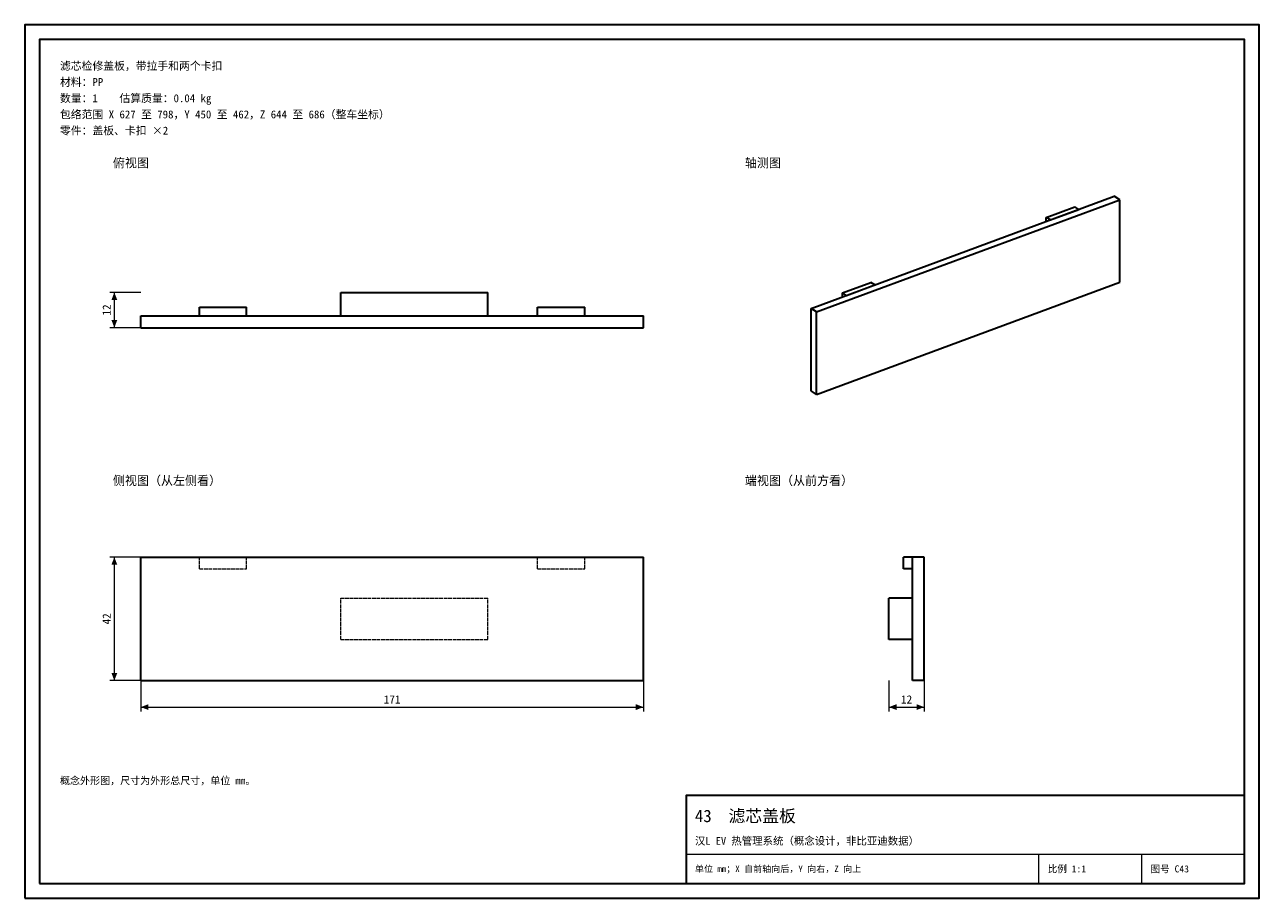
# Model space of a CAD drawing. Header units: millimetres. Extents: x 0 to 420, y 0 to 297.
import ezdxf
from ezdxf.enums import TextEntityAlignment as Align

# ---------------------------------------------------------------- set-up
doc = ezdxf.new("R2010")
doc.units = ezdxf.units.MM
doc.linetypes.add('DASHED', pattern=[1.524, 1.27, -0.254])
for name, color, linetype, lineweight, true_color in [('DIM', 7, 'Continuous', 18, 0x1e5aa0), ('FRAME', 7, 'Continuous', 35, 0x3c3c3c), ('HIDDEN', 7, 'DASHED', 13, 0x969696), ('OUTLINE', 7, 'Continuous', 35, 0x141414), ('TEXT', 7, 'Continuous', 18, 0x141414), ('THIN', 7, 'Continuous', 13, 0x6e6e6e)]:
    doc.layers.add(name, color=color, linetype=linetype, lineweight=lineweight, true_color=true_color)
doc.styles.add('ZH', font='simsun.ttc')

msp = doc.modelspace()

# ---------------------------------------------------------------- hatches: boundary and pattern name
at = {"layer": 'DIM'}
for points in [[(30.5, 206), (29.51, 203.4), (31.49, 203.4)], [(30.5, 194), (31.49, 196.6), (29.51, 196.6)], [(30.5, 116), (29.51, 113.4), (31.49, 113.4)], [(30.5, 74), (31.49, 76.6), (29.51, 76.6)], [(39.5, 65), (42.1, 64.01), (42.1, 65.99)], [(210.5, 65), (207.9, 65.99), (207.9, 64.01)], [(294, 65), (296.6, 64.01), (296.6, 65.99)], [(306, 65), (303.4, 65.99), (303.4, 64.01)]]:
    msp.add_hatch(color=7, dxfattribs=at).paths.add_polyline_path(points)

# ---------------------------------------------------------------- linework, layer by layer
for points in [[(39.5, 206), (29, 206)], [(30.5, 194), (30.5, 206)], [(39.5, 194), (29, 194)], [(39.5, 116), (29, 116)], [(30.5, 74), (30.5, 116)], [(39.5, 74), (29, 74)], [(39.5, 74), (39.5, 63.5)], [(210.5, 74), (210.5, 63.5)], [(294, 74), (294, 63.5)], [(306, 74), (306, 63.5)], [(39.5, 65), (210.5, 65)], [(294, 65), (306, 65)]]:
    msp.add_lwpolyline(points, dxfattribs=at)
at = {"layer": 'FRAME'}
for points in [[(0, 0), (420, 0), (420, 297), (0, 297)], [(5, 5), (415, 5), (415, 292), (5, 292)], [(225, 5), (415, 5), (415, 35), (225, 35)]]:
    msp.add_lwpolyline(points, close=True, dxfattribs=at)
at = {"layer": 'HIDDEN'}
for points in [[(107.5, 198), (107.5, 206)], [(107.5, 206), (157.5, 206)], [(157.5, 198), (157.5, 206)], [(39.5, 194), (39.5, 198)], [(39.5, 198), (210.5, 198)], [(59.5, 198), (59.5, 201)], [(59.5, 201), (75.5, 201)], [(59.5, 198), (75.5, 198)], [(75.5, 198), (75.5, 201)], [(107.5, 198), (157.5, 198)], [(107.5, 198), (157.5, 198)], [(174.5, 198), (174.5, 201)], [(174.5, 201), (190.5, 201)], [(174.5, 198), (190.5, 198)], [(190.5, 198), (190.5, 201)], [(210.5, 194), (210.5, 198)], [(39.5, 194), (210.5, 194)], [(39.5, 74), (39.5, 116)], [(39.5, 116), (210.5, 116)], [(59.5, 112), (59.5, 116)], [(59.5, 112), (59.5, 116)], [(59.5, 116), (75.5, 116)], [(59.5, 116), (75.5, 116)], [(75.5, 112), (75.5, 116)], [(75.5, 112), (75.5, 116)], [(174.5, 112), (174.5, 116)], [(174.5, 112), (174.5, 116)], [(174.5, 116), (190.5, 116)], [(174.5, 116), (190.5, 116)], [(190.5, 112), (190.5, 116)], [(190.5, 112), (190.5, 116)], [(210.5, 74), (210.5, 116)], [(302, 116), (299, 116)], [(299, 112), (299, 116)], [(302, 116), (299, 116)], [(299, 112), (299, 116)], [(302, 116), (299, 116)], [(299, 112), (299, 116)], [(306, 116), (302, 116)], [(302, 74), (302, 116)], [(302, 112), (302, 116)], [(302, 112), (302, 116)], [(302, 112), (302, 116)], [(302, 112), (302, 116)], [(306, 74), (306, 116)], [(59.5, 112), (75.5, 112)], [(59.5, 112), (75.5, 112)], [(174.5, 112), (190.5, 112)], [(174.5, 112), (190.5, 112)], [(302, 112), (299, 112)], [(302, 112), (299, 112)], [(302, 112), (299, 112)], [(107.5, 102), (157.5, 102)], [(107.5, 88), (107.5, 102)], [(107.5, 102), (157.5, 102)], [(107.5, 88), (107.5, 102)], [(157.5, 88), (157.5, 102)], [(157.5, 88), (157.5, 102)], [(302, 102), (294, 102)], [(294, 88), (294, 102)], [(302, 88), (302, 102)], [(302, 88), (302, 102)], [(107.5, 88), (157.5, 88)], [(107.5, 88), (157.5, 88)], [(302, 88), (294, 88)], [(39.5, 74), (210.5, 74)], [(306, 74), (302, 74)]]:
    msp.add_lwpolyline(points, dxfattribs=at)
at = {"layer": 'OUTLINE'}
for points in [[(267.5, 200.51), (370.64, 238.67)], [(269.36, 199.35), (372.5, 237.51)], [(372.5, 237.51), (370.64, 238.67)], [(372.5, 209.49), (372.5, 237.51)], [(347.54, 231.51), (357.19, 235.08)], [(348.93, 230.64), (347.54, 231.51)], [(347.54, 230.12), (347.54, 231.51)], [(348.93, 230.64), (358.58, 234.21)], [(358.58, 234.21), (357.19, 235.08)], [(107.5, 198), (107.5, 206)], [(107.5, 206), (157.5, 206)], [(157.5, 198), (157.5, 206)], [(269.36, 171.33), (372.5, 209.49)], [(278.17, 205.84), (287.82, 209.41)], [(279.56, 204.97), (278.17, 205.84)], [(278.17, 204.46), (278.17, 205.84)], [(279.56, 204.97), (289.21, 208.54)], [(289.21, 208.54), (287.82, 209.41)], [(39.5, 194), (39.5, 198)], [(39.5, 198), (210.5, 198)], [(59.5, 198), (59.5, 201)], [(59.5, 201), (75.5, 201)], [(59.5, 198), (75.5, 198)], [(75.5, 198), (75.5, 201)], [(174.5, 198), (174.5, 201)], [(174.5, 201), (190.5, 201)], [(174.5, 198), (190.5, 198)], [(190.5, 198), (190.5, 201)], [(210.5, 194), (210.5, 198)], [(269.36, 199.35), (267.5, 200.51)], [(267.5, 172.49), (267.5, 200.51)], [(269.36, 171.33), (269.36, 199.35)], [(39.5, 194), (210.5, 194)], [(269.36, 171.33), (267.5, 172.49)], [(39.5, 74), (39.5, 116)], [(39.5, 116), (210.5, 116)], [(210.5, 74), (210.5, 116)], [(302, 116), (299, 116)], [(299, 112), (299, 116)], [(306, 116), (302, 116)], [(302, 74), (302, 116)], [(306, 74), (306, 116)], [(302, 112), (299, 112)], [(302, 102), (294, 102)], [(294, 88), (294, 102)], [(302, 88), (294, 88)], [(39.5, 74), (210.5, 74)], [(306, 74), (302, 74)]]:
    msp.add_lwpolyline(points, dxfattribs=at)
at = {"layer": 'THIN'}
for points in [[(225, 15), (415, 15)], [(345, 5), (345, 15)], [(380, 5), (380, 15)]]:
    msp.add_lwpolyline(points, dxfattribs=at)

# ---------------------------------------------------------------- texts
at = {"layer": 'DIM', "style": 'ZH'}
for s, p in [('12', (27.9, 200)), ('42', (27.9, 95))]:
    msp.add_text(s, height=2.8, rotation=90, dxfattribs=at).set_placement(p, align=Align.MIDDLE_CENTER)
for s, p in [('171', (125, 67.6)), ('12', (300, 67.6))]:
    msp.add_text(s, height=2.8, dxfattribs=at).set_placement(p, align=Align.MIDDLE_CENTER)
at = {"layer": 'TEXT', "style": 'ZH'}
for s, height, p in [('滤芯检修盖板，带拉手和两个卡扣', 2.7, (12, 283)), ('材料：PP', 2.7, (12, 277.5)), ('数量：1    估算质量：0.04 kg', 2.7, (12, 272)), ('包络范围 X 627 至 798，Y 450 至 462，Z 644 至 686（整车坐标）', 2.7, (12, 266.5)), ('零件：盖板、卡扣 ×2', 2.7, (12, 261)), ('俯视图', 3, (30, 250)), ('轴测图', 3, (245, 250)), ('侧视图（从左侧看）', 3, (30, 142)), ('端视图（从前方看）', 3, (245, 142)), ('概念外形图，尺寸为外形总尺寸，单位 mm。', 2.5, (12, 40)), ('43  滤芯盖板', 4.2, (228, 28)), ('汉L EV 热管理系统（概念设计，非比亚迪数据）', 2.6, (228, 19.5)), ('单位 mm；X 自前轴向后，Y 向右，Z 向上', 2.2, (228, 10)), ('比例 1:1', 2.4, (348, 10)), ('图号 C43', 2.4, (383, 10))]:
    msp.add_text(s, height=height, dxfattribs=at).set_placement(p, align=Align.MIDDLE_LEFT)

doc.saveas('drawing.dxf')
